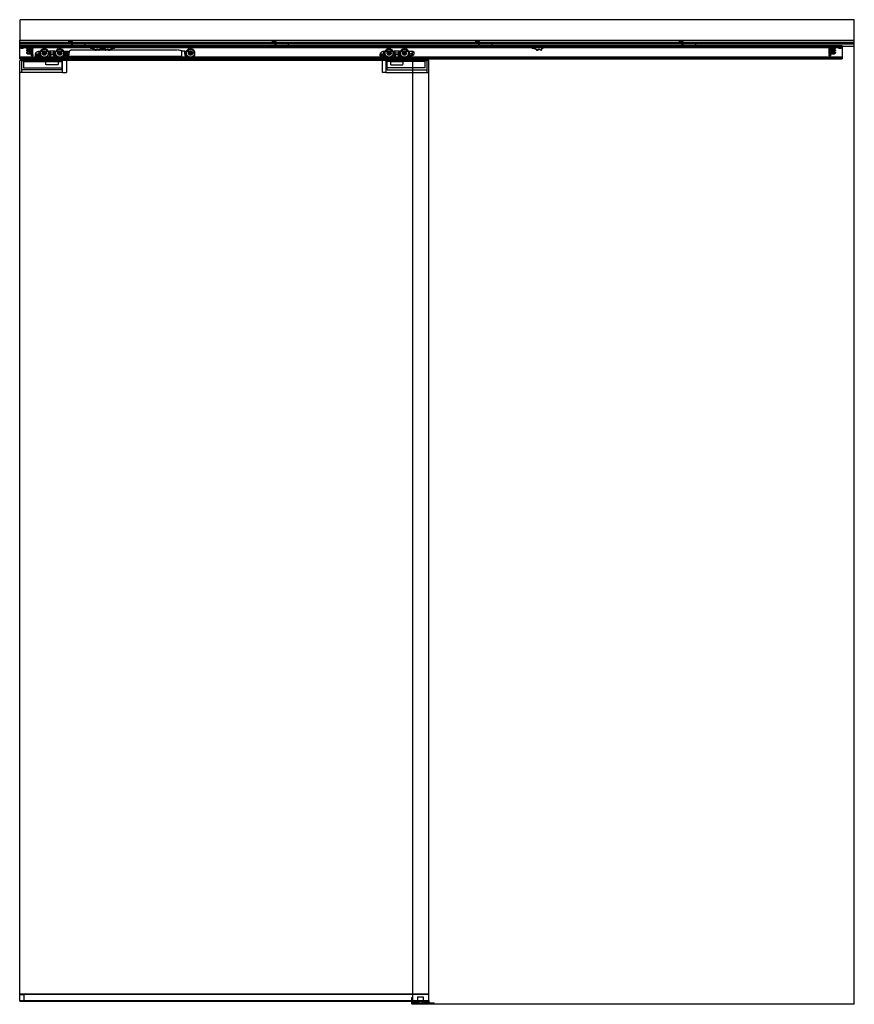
# Model space of a CAD drawing. Header units: millimetres. Extents: x 0 to 2050, y 0 to 2418.
import ezdxf

# ---------------------------------------------------------------- set-up
doc = ezdxf.new("R2010")
doc.units = ezdxf.units.MM
doc.header["$LTSCALE"] = 10
doc.linetypes.add('ALLCAD_Strich', pattern=[0.2, 0.15, -0.05])
doc.layers.add('BESCH_KONT_sich_schn_ansi_2d', color=40, linetype='Continuous')

msp = doc.modelspace()

# ---------------------------------------------------------------- linework, layer by layer
at = {"layer": 'BESCH_KONT_sich_schn_ansi_2d', "linetype": 'ALLCAD_Strich', "extrusion": (0, 1, -2.22045e-16)}
for p, q in [((2050, 2418), (0, 2418)), ((0, 2418), (0, 2368)), ((2050, 2368), (2050, 2418)), ((0, 2322), (0, 2368)), ((0, 2368), (2050, 2368)), ((2050, 2362), (0, 2362)), ((0, 2361.5), (0, 2361.5)), ((0, 2361.5), (0, 2361.5)), ((0, 2361.5), (0, 2361.5)), ((0, 2361.5), (0, 2361.5)), ((0, 2361.5), (0, 2361.5)), ((0, 2361.5), (0, 2361.5)), ((0, 2361.5), (0, 2361.5)), ((0, 2361.5), (0, 2361.5)), ((0, 2361.5), (0, 2361.5)), ((0, 2361.5), (0, 2361.5)), ((0, 2361.5), (0, 2361.5)), ((0, 2361.5), (0, 2361.5)), ((0, 2361.5), (0, 2361.5)), ((0, 2361.5), (0, 2361.5)), ((0, 2361.5), (0, 2361.5)), ((0, 2361.5), (0, 2361.5)), ((0, 2361.5), (0, 2361.5)), ((0, 2361.5), (0, 2361.5)), ((0, 2361.5), (0, 2361.5)), ((0, 2361.5), (0, 2361.5)), ((0, 2361.5), (0, 2361.5)), ((0, 2361.5), (0, 2361.5)), ((0, 2361.5), (0, 2361.5)), ((2050, 2361.5), (0, 2361.5)), ((0, 2359.5), (2050, 2359.5)), ((0, 2359), (2050, 2359)), ((0, 2355), (2020, 2355)), ((0, 2353), (2050, 2353)), ((0, 2352.5), (0, 2352.5)), ((0, 2352.5), (0, 2352.5)), ((0, 2352.5), (0, 2352.5)), ((0, 2352.5), (0, 2352.5)), ((0, 2352.5), (0, 2352.5)), ((0, 2352.5), (0, 2352.5)), ((0, 2352.5), (0, 2352.5)), ((0, 2352.5), (0, 2352.5)), ((0, 2352.5), (0, 2352.5)), ((0, 2352.5), (0, 2352.5)), ((0, 2352.5), (0, 2352.5)), ((0, 2352.5), (0, 2352.5)), ((0, 2352.5), (0, 2352.5)), ((0, 2352.5), (0, 2352.5)), ((0, 2352.5), (0, 2352.5)), ((0, 2352.5), (0, 2352.5)), ((0, 2352.5), (0, 2352.5)), ((0, 2352.5), (0, 2352.5)), ((0, 2352.5), (0, 2352.5)), ((0, 2352.5), (0, 2352.5)), ((0, 2352.5), (0, 2352.5)), ((0, 2352.5), (0, 2352.5)), ((0, 2352.5), (0, 2352.5)), ((0, 2352.5), (2020, 2352.5)), ((0, 2350.5), (2020, 2350.5)), ((0, 2350), (2020, 2350)), ((1, 2350.5), (1, 2352.5)), ((3.3, 2349), (2, 2348)), ((8, 2348), (2, 2348)), ((2, 2347.5), (2, 2348)), ((8, 2347.5), (2, 2347.5)), ((3.3, 2352.5), (3.3, 2350.5)), ((3.3, 2349), (3.3, 2352.5)), ((6.8, 2349), (3.3, 2349)), ((6.8, 2352.5), (6.8, 2350.5)), ((6.8, 2349), (6.8, 2352.5)), ((6.8, 2349), (8, 2348)), ((8, 2347.5), (8, 2348)), ((17.3, 2349), (16, 2348)), ((22, 2348), (16, 2348)), ((16, 2347.5), (16, 2348)), ((22, 2347.5), (16, 2347.5)), ((17.3, 2352.5), (17.3, 2350.5)), ((17.3, 2349), (17.3, 2352.5)), ((20.8, 2349), (17.3, 2349)), ((20.8, 2352.5), (20.8, 2350.5)), ((20.8, 2349), (20.8, 2352.5)), ((20.8, 2349), (22, 2348)), ((22, 2347.5), (22, 2348)), ((27.5, 2350.3), (30, 2350.3)), ((27.5, 2350.3), (27.5, 2345.4)), ((27.5, 2348.1), (30, 2348.1)), ((28.9, 2352.5), (28.9, 2350.5)), ((29, 2349.5), (29, 2346.5)), ((30, 2349.5), (29, 2349.5)), ((29, 2346.5), (29, 2343.5)), ((29.9, 2350.5), (29.9, 2352.5)), ((30, 2350.5), (30, 2350.5)), ((30, 2350.5), (30, 2350.5)), ((30, 2350.5), (30, 2350.5)), ((30, 2350.5), (30, 2350.5)), ((30, 2350.5), (30, 2350.5)), ((30, 2350.5), (30, 2350.5)), ((30, 2350.5), (30, 2350.5)), ((30, 2350.5), (30, 2350.5)), ((30, 2350.5), (30, 2350.5)), ((30, 2350.5), (30, 2348.5)), ((30, 2350.5), (30, 2350.5)), ((30, 2350.5), (30, 2350.5)), ((30, 2350.5), (30, 2350.5)), ((30, 2350.5), (30, 2350.5)), ((30, 2350.5), (30, 2350.5)), ((30, 2350.5), (30, 2350.5)), ((30, 2350.5), (30, 2350.5)), ((30, 2350.5), (30, 2350.5)), ((30, 2347.5), (30, 2348.5)), ((32, 2347.5), (30, 2347.5)), ((30, 2347.5), (30, 2343.4)), ((32, 2347), (30, 2343.4)), ((30, 2346.5), (32, 2346.5)), ((32, 2350.5), (32, 2347.5)), ((32, 2347.5), (32, 2347)), ((32, 2332.6), (32, 2347)), ((119.5, 2365), (119.5, 2362)), ((129.5, 2365), (119.5, 2365)), ((126.5, 2362), (126.5, 2355)), ((126.5, 2359), (126.5, 2362)), ((129.5, 2359), (129.5, 2365)), ((129.5, 2355), (129.5, 2359)), ((144.5, 2359), (144.5, 2362)), ((159.5, 2359), (159.5, 2355)), ((170, 2352), (170, 2350)), ((172, 2352), (170, 2352)), ((170.6, 2352), (170.6, 2350)), ((172, 2352), (172, 2350)), ((172, 2352), (234, 2352)), ((234, 2350), (172, 2350)), ((173.1, 2352), (173.1, 2350)), ((173.5, 2352), (173.5, 2350)), ((174, 2347), (173.5, 2350)), ((178, 2347), (174, 2347)), ((176, 2352), (176, 2347)), ((178, 2350), (178, 2347)), ((178, 2347), (180, 2347)), ((180, 2352), (180, 2347)), ((181, 2346.7), (182.2, 2346.1)), ((183.2, 2345.8), (184.4, 2345.8)), ((184.4, 2345.8), (183.8, 2343.2)), ((196.8, 2342.5), (196.8, 2346.5)), ((197.3, 2347), (208.7, 2347)), ((209.2, 2346.5), (209.2, 2342.5)), ((221.6, 2345.8), (222.8, 2345.8)), ((222.2, 2343.2), (221.6, 2345.8)), ((223.8, 2346.1), (225, 2346.7)), ((226, 2352), (226, 2347)), ((226, 2347), (228, 2347)), ((228, 2350), (228, 2347)), ((232, 2347), (228, 2347)), ((230, 2352), (230, 2347)), ((232.5, 2350), (232, 2347)), ((232.5, 2352), (232.5, 2350)), ((232.9, 2352), (232.9, 2350)), ((236, 2352), (234, 2352)), ((234, 2352), (234, 2350)), ((235.4, 2352), (235.4, 2350)), ((236, 2352), (236, 2350)), ((619.5, 2365), (619.5, 2362)), ((629.5, 2365), (619.5, 2365)), ((626.5, 2362), (626.5, 2355)), ((626.5, 2359), (626.5, 2362)), ((629.5, 2359), (629.5, 2365)), ((629.5, 2355), (629.5, 2359)), ((644.5, 2359), (644.5, 2362)), ((659.5, 2359), (659.5, 2355)), ((915, 2352), (915, 2350)), ((947.5, 2352), (915, 2352)), ((919.3, 2352), (919.3, 2350)), ((922.8, 2352), (922.8, 2350)), ((929.3, 2352), (929.3, 2350)), ((932.8, 2352), (932.8, 2350)), ((947.5, 2352), (947.5, 2350)), ((952.5, 2352), (947.5, 2352)), ((952.5, 2352), (952.5, 2350)), ((1077.5, 2352), (952.5, 2352)), ((1077.5, 2352), (1077.5, 2350)), ((1082.5, 2352), (1077.5, 2352)), ((1082.5, 2352), (1082.5, 2350)), ((1207.5, 2352), (1082.5, 2352)), ((1119.5, 2365), (1119.5, 2362)), ((1129.5, 2365), (1119.5, 2365)), ((1126.5, 2362), (1126.5, 2355)), ((1126.5, 2359), (1126.5, 2362)), ((1129.5, 2359), (1129.5, 2365)), ((1129.5, 2355), (1129.5, 2359)), ((1144.5, 2359), (1144.5, 2362)), ((1159.5, 2359), (1159.5, 2355)), ((1207.5, 2352), (1207.5, 2350)), ((1212.5, 2352), (1207.5, 2352)), ((1212.5, 2352), (1212.5, 2350)), ((1281, 2352), (1212.5, 2352)), ((1259, 2347), (1258.5, 2350)), ((1263, 2347), (1259, 2347)), ((1261, 2350), (1261, 2352)), ((1261, 2350), (1261, 2347)), ((1263, 2350), (1263, 2347)), ((1263, 2347), (1265, 2347)), ((1265, 2350), (1265, 2352)), ((1265, 2350), (1265, 2347)), ((1266, 2346.7), (1267.2, 2346.1)), ((1268.2, 2345.8), (1269.4, 2345.8)), ((1269.4, 2345.8), (1268.8, 2343.2)), ((1281, 2352), (1281, 2350)), ((1282, 2352), (1281, 2352)), ((1281.8, 2342.5), (1281.8, 2346.5)), ((1282, 2352), (1282, 2350)), ((1285, 2352), (1282, 2352)), ((1282.3, 2347), (1285, 2347)), ((1285, 2352), (1285, 2347)), ((1619.5, 2365), (1619.5, 2362)), ((1629.5, 2365), (1619.5, 2365)), ((1626.5, 2362), (1626.5, 2355)), ((1626.5, 2359), (1626.5, 2362)), ((1629.5, 2359), (1629.5, 2365)), ((1629.5, 2355), (1629.5, 2359)), ((1644.5, 2359), (1644.5, 2362)), ((1659.5, 2359), (1659.5, 2355)), ((1988, 2347.5), (1988, 2350.5)), ((1988, 2347.5), (1988, 2347)), ((1990, 2347.5), (1988, 2347.5)), ((1988, 2332.6), (1988, 2347)), ((1988, 2347), (1990, 2343.4)), ((1988, 2346.5), (1990, 2346.5)), ((1990, 2350.5), (1990, 2350.5)), ((1990, 2350.5), (1990, 2350.5)), ((1990, 2350.5), (1990, 2350.5)), ((1990, 2350.5), (1990, 2350.5)), ((1990, 2350.5), (1990, 2350.5)), ((1990, 2350.5), (1990, 2350.5)), ((1990, 2350.5), (1990, 2350.5)), ((1990, 2350.5), (1990, 2350.5)), ((1990, 2350.5), (1990, 2350.5)), ((1990, 2348.5), (1990, 2350.5)), ((1990, 2350.5), (1990, 2350.5)), ((1990, 2350.5), (1990, 2350.5)), ((1990, 2350.5), (1990, 2350.5)), ((1990, 2350.5), (1990, 2350.5)), ((1990, 2350.5), (1990, 2350.5)), ((1990, 2350.5), (1990, 2350.5)), ((1990, 2350.5), (1990, 2350.5)), ((1990, 2350.5), (1990, 2350.5)), ((1992.5, 2350.3), (1990, 2350.3)), ((1990, 2349.5), (1991, 2349.5)), ((1990, 2348.5), (1990, 2347.5)), ((1992.5, 2348.1), (1990, 2348.1)), ((1990, 2347.5), (1990, 2343.4)), ((1990.1, 2352.5), (1990.1, 2350.5)), ((1991, 2343.5), (1991, 2349.5)), ((1991.1, 2350.5), (1991.1, 2352.5)), ((1992.5, 2345.4), (1992.5, 2350.3)), ((1999.2, 2349), (1998, 2348)), ((2004, 2348), (1998, 2348)), ((1998, 2347.5), (1998, 2348)), ((2004, 2347.5), (1998, 2347.5)), ((1999.2, 2352.5), (1999.2, 2350.5)), ((1999.2, 2349), (1999.2, 2352.5)), ((2002.8, 2349), (1999.2, 2349)), ((2002.8, 2352.5), (2002.8, 2350.5)), ((2002.8, 2349), (2002.8, 2352.5)), ((2002.8, 2349), (2004, 2348)), ((2004, 2347.5), (2004, 2348)), ((2013.2, 2349), (2012, 2348)), ((2018, 2348), (2012, 2348)), ((2012, 2347.5), (2012, 2348)), ((2018, 2347.5), (2012, 2347.5)), ((2013.2, 2352.5), (2013.2, 2350.5)), ((2013.2, 2349), (2013.2, 2352.5)), ((2016.8, 2349), (2013.2, 2349)), ((2016.8, 2352.5), (2016.8, 2350.5)), ((2016.8, 2349), (2016.8, 2352.5)), ((2016.8, 2349), (2018, 2348)), ((2018, 2347.5), (2018, 2348)), ((2019, 2352.5), (2019, 2350.5)), ((2020, 2355), (2020, 2322)), ((2050, 0), (2050, 2368)), ((0, 2326.5), (2020, 2326.5)), ((2020, 2325.5), (0, 2325.5)), ((0, 2324), (2020, 2324)), ((0, 2322), (965, 2322)), ((16.4, 2343.4), (16, 2343)), ((16, 2343), (16, 2341.6)), ((16, 2341.6), (20.3, 2340.6)), ((20.3, 2339), (16, 2338)), ((16, 2338), (16, 2336.6)), ((16, 2336.6), (16.4, 2336.2)), ((18.6, 2345.4), (16.4, 2343.4)), ((30, 2343.4), (16.4, 2343.4)), ((16.4, 2336.2), (18.6, 2334.2)), ((16.4, 2336.2), (30, 2336.2)), ((27.5, 2345.4), (18.6, 2345.4)), ((18.6, 2334.2), (27.5, 2334.2)), ((21.3, 2340.7), (22.8, 2341.5)), ((22.8, 2338.1), (21.3, 2338.9)), ((23.3, 2341.6), (27, 2341.6)), ((27, 2338), (23.3, 2338)), ((24, 2343.4), (24, 2336.2)), ((24, 2336.2), (25.5, 2336.2)), ((25.5, 2342.1), (27.5, 2342.1)), ((25.5, 2336.2), (25.5, 2342.1)), ((27.5, 2345.4), (27.5, 2341.1)), ((27.5, 2344.6), (30, 2344.6)), ((27.5, 2341.1), (27.5, 2338.5)), ((27.5, 2338.5), (27.5, 2334.2)), ((27.5, 2335.1), (30, 2335.1)), ((27.5, 2334.2), (27.5, 2329.3)), ((27.5, 2331.6), (30, 2331.6)), ((30, 2329.3), (27.5, 2329.3)), ((30, 2343.5), (29, 2343.5)), ((29, 2336.5), (29, 2333.5)), ((30, 2336.5), (29, 2336.5)), ((29, 2333.5), (29, 2330.5)), ((30, 2330.5), (29, 2330.5)), ((30, 2343.4), (30, 2336.2)), ((30, 2336.2), (30, 2332.1)), ((30, 2336.2), (32, 2332.6)), ((32, 2332.5), (30, 2332.5)), ((30, 2332.1), (32, 2332.1)), ((30, 2329.3), (30, 2332.1)), ((30, 2331.8), (32, 2331.8)), ((32, 2329.4), (30, 2329.4)), ((30, 2329.1), (30, 2329.3)), ((30, 2329.1), (32, 2329.1)), ((32, 2332.6), (32, 2332.1)), ((32, 2332.1), (32, 2331.8)), ((32, 2331.8), (32, 2329.4)), ((32, 2329.4), (32, 2329.1)), ((46.3, 2333.6), (38.5, 2333.6)), ((38.5, 2329.2), (38.5, 2332.9)), ((41.4, 2328.5), (39.2, 2328.5)), ((39.8, 2332.3), (45, 2332.3)), ((39.8, 2329.8), (39.8, 2332.3)), ((41.4, 2329.8), (39.8, 2329.8)), ((41.4, 2328.5), (41.4, 2329.8)), ((42.8, 2339.7), (46.3, 2339.7)), ((45, 2329.8), (43.4, 2329.8)), ((43.4, 2329.8), (43.4, 2328.5)), ((46.3, 2328.5), (43.4, 2328.5)), ((45, 2332.3), (45, 2332.3)), ((45, 2332.3), (45, 2332.3)), ((45, 2332.3), (45, 2332.3)), ((45, 2332.3), (45, 2332.3)), ((45, 2332.3), (45, 2332.3)), ((45, 2332.3), (45, 2332.3)), ((45, 2332.3), (45, 2332.3)), ((45, 2332.3), (45, 2332.3)), ((45, 2332.3), (45, 2332.3)), ((45, 2332.3), (45, 2329.8)), ((45, 2332.3), (45, 2332.3)), ((45, 2332.3), (45, 2332.3)), ((45, 2332.3), (45, 2332.3)), ((45, 2332.3), (45, 2332.3)), ((45, 2332.3), (45, 2332.3)), ((45, 2332.3), (45, 2332.3)), ((45, 2332.3), (45, 2332.3)), ((45, 2332.3), (45, 2332.3)), ((46, 2340.5), (46.3, 2340.5)), ((46.3, 2340.5), (46.3, 2339.7)), ((46.3, 2340.5), (72.4, 2340.5)), ((46.3, 2339.7), (46.3, 2333.6)), ((46.3, 2333.6), (46.3, 2328.5)), ((48.2, 2328.5), (46.3, 2328.5)), ((51.6, 2327.9), (48.2, 2328.5)), ((54.6, 2326.2), (51.6, 2327.9)), ((57.3, 2324.3), (55.1, 2325.8)), ((74.3, 2322.5), (63, 2322.5)), ((71, 2340.5), (71, 2332.5)), ((71, 2332.5), (87, 2332.5)), ((85.6, 2340.5), (72.4, 2340.5)), ((72.5, 2332.5), (72.5, 2340.5)), ((72.5, 2340.5), (72.5, 2332.5)), ((72.5, 2332.5), (72.5, 2322.5)), ((74.3, 2340.5), (74.3, 2332.5)), ((74.3, 2322.5), (83.7, 2322.5)), ((83, 2335.5), (75, 2335.5)), ((75, 2322), (75, 2335.5)), ((75, 2332.5), (75, 2322.5)), ((75, 2332.5), (75, 2322.5)), ((75, 2318), (75, 2322)), ((83, 2322), (83, 2335.5)), ((83, 2332.5), (83, 2322.5)), ((83, 2332.5), (83, 2322.5)), ((83, 2318), (83, 2322)), ((83.7, 2332.5), (83.7, 2340.5)), ((94.8, 2322.5), (83.7, 2322.5)), ((85.5, 2332.5), (85.5, 2340.5)), ((85.5, 2340.5), (85.5, 2332.5)), ((85.5, 2332.5), (85.5, 2322.5)), ((85.6, 2340.5), (119, 2340.5)), ((87, 2340.5), (87, 2332.5)), ((106.5, 2328.4), (100.6, 2324.3)), ((107.5, 2340.5), (107.5, 2329)), ((109.5, 2340.5), (109.5, 2329.5)), ((116.5, 2329.5), (109.9, 2329.5)), ((111, 2337.7), (111, 2326.8)), ((115.6, 2337.7), (111, 2337.7)), ((111, 2328.7), (397, 2328.7)), ((111, 2326.8), (111, 2325.5)), ((111, 2326.8), (408, 2326.8)), ((111, 2325.5), (111, 2322)), ((111, 2325.5), (409.1, 2325.5)), ((111, 2322), (111, 2321.7)), ((419.5, 2321.7), (111, 2321.7)), ((116.6, 2338.3), (115.6, 2337.7)), ((120.5, 2339), (120.5, 2333.5)), ((125.9, 2343.7), (120.8, 2340.7)), ((125.9, 2343.7), (388.1, 2343.7)), ((183.8, 2343.2), (183.8, 2342.2)), ((188, 2342), (183.8, 2342)), ((188, 2344.4), (188, 2344.4)), ((188, 2344.4), (188, 2344.4)), ((188, 2344.4), (188, 2344.4)), ((188, 2344.4), (188, 2344.4)), ((188, 2344.4), (188, 2344.4)), ((188, 2344.4), (188, 2344.4)), ((188, 2344.4), (188, 2344.4)), ((188, 2344.4), (188, 2344.4)), ((188, 2344.4), (188, 2344.4)), ((188, 2342.2), (188, 2344.4)), ((188, 2344.4), (188, 2344.4)), ((188, 2344.4), (188, 2344.4)), ((188, 2344.4), (188, 2344.4)), ((188, 2344.4), (188, 2344.4)), ((188, 2344.4), (188, 2344.4)), ((188, 2344.4), (188, 2344.4)), ((188, 2344.4), (188, 2344.4)), ((188, 2344.4), (188, 2344.4)), ((188, 2344.4), (188, 2344.4)), ((189, 2345.4), (191.6, 2345.4)), ((192.3, 2345.1), (195.7, 2342)), ((196.6, 2342), (195.7, 2342)), ((210.3, 2342), (209.4, 2342)), ((210.3, 2342), (213.7, 2345.1)), ((214.4, 2345.4), (217, 2345.4)), ((218, 2344.4), (218, 2342.2)), ((222.2, 2342), (218, 2342)), ((222.2, 2342.2), (222.2, 2343.2)), ((402, 2340.3), (388.1, 2343.7)), ((397, 2341.5), (397, 2328.7)), ((405.5, 2340.3), (402, 2340.3)), ((405.5, 2334.5), (405.5, 2340.3)), ((405.5, 2340.3), (419.5, 2340.3)), ((412.3, 2323), (423.9, 2323)), ((423.9, 2323), (412.3, 2323)), ((893.3, 2333.6), (885.5, 2333.6)), ((885.5, 2329.2), (885.5, 2332.9)), ((888.4, 2328.5), (886.2, 2328.5)), ((886.8, 2329.8), (886.8, 2332.3)), ((886.8, 2332.3), (892, 2332.3)), ((888.4, 2329.8), (886.8, 2329.8)), ((888.4, 2328.5), (888.4, 2329.8)), ((889.8, 2339.7), (893.3, 2339.7)), ((892, 2329.8), (890.4, 2329.8)), ((890.4, 2329.8), (890.4, 2328.5)), ((893.3, 2328.5), (890.4, 2328.5)), ((892, 2332.3), (892, 2329.8)), ((892, 2329.8), (892, 2329.8)), ((892, 2329.8), (892, 2329.8)), ((892, 2329.8), (892, 2329.8)), ((892, 2329.8), (892, 2329.8)), ((892, 2329.8), (892, 2329.8)), ((892, 2329.8), (892, 2329.8)), ((892, 2329.8), (892, 2329.8)), ((892, 2329.8), (892, 2329.8)), ((892, 2329.8), (892, 2329.8)), ((892, 2329.8), (892, 2329.8)), ((892, 2329.8), (892, 2329.8)), ((892, 2329.8), (892, 2329.8)), ((892, 2329.8), (892, 2329.8)), ((892, 2329.8), (892, 2329.8)), ((892, 2329.8), (892, 2329.8)), ((892, 2329.8), (892, 2329.8)), ((892, 2329.8), (892, 2329.8)), ((892, 2329.8), (892, 2329.8)), ((892, 2329.8), (892, 2329.8)), ((892, 2329.8), (892, 2329.8)), ((892, 2329.8), (892, 2329.8)), ((892, 2329.8), (892, 2329.8)), ((892, 2329.8), (892, 2329.8)), ((892, 2329.8), (892, 2329.8)), ((892, 2329.8), (892, 2329.8)), ((892, 2329.8), (892, 2329.8)), ((892, 2329.8), (892, 2329.8)), ((892, 2329.8), (892, 2329.8)), ((892, 2329.8), (892, 2329.8)), ((893, 2340.5), (893.3, 2340.5)), ((893.3, 2340.5), (893.3, 2339.7)), ((893.3, 2340.5), (919.4, 2340.5)), ((893.3, 2339.7), (893.3, 2333.6)), ((893.3, 2333.6), (893.3, 2328.5)), ((895.2, 2328.5), (893.3, 2328.5)), ((898.6, 2327.9), (895.2, 2328.5)), ((901.6, 2326.2), (898.6, 2327.9)), ((904.3, 2324.3), (902.1, 2325.8)), ((921.3, 2322.5), (910, 2322.5)), ((918, 2340.5), (918, 2332.5)), ((918, 2332.5), (934, 2332.5)), ((932.6, 2340.5), (919.4, 2340.5)), ((919.5, 2332.5), (919.5, 2340.5)), ((919.5, 2340.5), (919.5, 2332.5)), ((919.5, 2332.5), (919.5, 2322.5)), ((921.3, 2340.5), (921.3, 2332.5)), ((921.3, 2322.5), (930.7, 2322.5)), ((930, 2335.5), (922, 2335.5)), ((922, 2322), (922, 2335.5)), ((922, 2332.5), (922, 2322.5)), ((922, 2332.5), (922, 2322.5)), ((922, 2318), (922, 2322)), ((930, 2322), (930, 2335.5)), ((930, 2332.5), (930, 2322.5)), ((930, 2332.5), (930, 2322.5)), ((930, 2318), (930, 2322)), ((930.7, 2332.5), (930.7, 2340.5)), ((941.8, 2322.5), (930.7, 2322.5)), ((932.5, 2332.5), (932.5, 2340.5)), ((932.5, 2340.5), (932.5, 2332.5)), ((932.5, 2332.5), (932.5, 2322.5)), ((932.6, 2340.5), (966, 2340.5)), ((934, 2340.5), (934, 2332.5)), ((953.5, 2328.4), (947.6, 2324.3)), ((954.5, 2340.5), (954.5, 2329)), ((956.5, 2340.5), (956.5, 2329.5)), ((963.5, 2329.5), (956.9, 2329.5)), ((965, 0), (965, 2322)), ((965, 2322), (2020, 2322)), ((967.5, 2339), (967.5, 2333.5)), ((1268.8, 2343.2), (1268.8, 2342.2)), ((1273, 2342), (1268.8, 2342)), ((1273, 2344.4), (1273, 2344.4)), ((1273, 2344.4), (1273, 2344.4)), ((1273, 2344.4), (1273, 2344.4)), ((1273, 2344.4), (1273, 2344.4)), ((1273, 2344.4), (1273, 2344.4)), ((1273, 2344.4), (1273, 2344.4)), ((1273, 2344.4), (1273, 2344.4)), ((1273, 2344.4), (1273, 2344.4)), ((1273, 2344.4), (1273, 2344.4)), ((1273, 2342.2), (1273, 2344.4)), ((1273, 2344.4), (1273, 2344.4)), ((1273, 2344.4), (1273, 2344.4)), ((1273, 2344.4), (1273, 2344.4)), ((1273, 2344.4), (1273, 2344.4)), ((1273, 2344.4), (1273, 2344.4)), ((1273, 2344.4), (1273, 2344.4)), ((1273, 2344.4), (1273, 2344.4)), ((1273, 2344.4), (1273, 2344.4)), ((1273, 2344.4), (1273, 2344.4)), ((1274, 2345.4), (1276.6, 2345.4)), ((1277.3, 2345.1), (1280.7, 2342)), ((1281.6, 2342), (1280.7, 2342)), ((1990, 2336.2), (1988, 2332.6)), ((1988, 2332.6), (1988, 2332.1)), ((1988, 2332.5), (1990, 2332.5)), ((1988, 2332.1), (1990, 2332.1)), ((1988, 2332.1), (1988, 2331.8)), ((1988, 2331.8), (1990, 2331.8)), ((1988, 2329.4), (1988, 2331.8)), ((1990, 2329.4), (1988, 2329.4)), ((1988, 2329.1), (1988, 2329.4)), ((1988, 2329.1), (1990, 2329.1)), ((1992.5, 2344.6), (1990, 2344.6)), ((1990, 2343.5), (1991, 2343.5)), ((1990, 2343.4), (1990, 2336.2)), ((1990, 2343.4), (2003.6, 2343.4)), ((1990, 2336.5), (1991, 2336.5)), ((2003.6, 2336.2), (1990, 2336.2)), ((1990, 2336.2), (1990, 2332.1)), ((1992.5, 2335.1), (1990, 2335.1)), ((1990, 2332.1), (1990, 2329.3)), ((1992.5, 2331.6), (1990, 2331.6)), ((1990, 2330.5), (1991, 2330.5)), ((1990, 2329.3), (1992.5, 2329.3)), ((1990, 2329.3), (1990, 2329.1)), ((1991, 2330.5), (1991, 2336.5)), ((2001.4, 2345.4), (1992.5, 2345.4)), ((1992.5, 2345.4), (1992.5, 2341.1)), ((1992.5, 2342.1), (1994.5, 2342.1)), ((1992.5, 2338.5), (1992.5, 2341.1)), ((1992.5, 2338.5), (1992.5, 2334.2)), ((1992.5, 2334.2), (2001.4, 2334.2)), ((1992.5, 2329.3), (1992.5, 2334.2)), ((1993, 2341.6), (1996.7, 2341.6)), ((1996.7, 2338), (1993, 2338)), ((1994.5, 2342.1), (1994.5, 2336.2)), ((1994.5, 2336.2), (1996, 2336.2)), ((1996, 2343.4), (1996, 2336.2)), ((1997.2, 2341.5), (1998.7, 2340.7)), ((1998.7, 2338.9), (1997.2, 2338.1)), ((1999.7, 2340.6), (2004, 2341.6)), ((2004, 2338), (1999.7, 2339)), ((2003.6, 2343.4), (2001.4, 2345.4)), ((2001.4, 2334.2), (2003.6, 2336.2)), ((2004, 2343), (2003.6, 2343.4)), ((2003.6, 2336.2), (2004, 2336.6)), ((2004, 2343), (2004, 2341.6)), ((2004, 2338), (2004, 2336.6)), ((965, 2318), (0, 2318)), ((0, 9), (0, 2318)), ((4, 2318), (4, 2288)), ((103, 2317.5), (4, 2317.5)), ((9, 2315.5), (9, 2317.5)), ((9, 2315.5), (9, 2299.5)), ((9, 2315.5), (103, 2315.5)), ((9, 2299.5), (103, 2299.5)), ((94, 2315.5), (64, 2315.5)), ((64, 2307.5), (64, 2315.5)), ((94, 2307.5), (64, 2307.5)), ((75, 2315.5), (75, 2318)), ((83, 2315.5), (83, 2318)), ((94, 2315.5), (94, 2307.5)), ((103, 2317.5), (103, 2294.5)), ((105, 2288), (105, 2318)), ((115, 2288), (115, 2318)), ((890, 2318), (890, 2288)), ((900, 2288), (900, 2318)), ((902, 2317.5), (1001, 2317.5)), ((902, 2294.5), (902, 2317.5)), ((996, 2315.5), (902, 2315.5)), ((996, 2299.5), (902, 2299.5)), ((911, 2307.5), (911, 2315.5)), ((911, 2315.5), (941, 2315.5)), ((911, 2307.5), (941, 2307.5)), ((922, 2315.5), (922, 2318)), ((930, 2315.5), (930, 2318)), ((941, 2315.5), (941, 2307.5)), ((1005, 2318), (965, 2318)), ((996, 2315.5), (996, 2317.5)), ((996, 2299.5), (996, 2315.5)), ((1001, 2288), (1001, 2318)), ((1005, 9), (1005, 2318)), ((105, 2288), (0, 2288)), ((4, 2288), (0, 2288)), ((103, 2294.5), (4, 2294.5)), ((4, 2288), (4, 2288)), ((4, 2288), (4, 2288)), ((4, 2288), (4, 2288)), ((4, 2288), (4, 2288)), ((4, 2288), (4, 2288)), ((4, 2288), (4, 2288)), ((4, 2288), (4, 2288)), ((4, 2288), (4, 2288)), ((4, 2288), (4, 2288)), ((4, 2288), (4, 2288)), ((4, 2288), (4, 2288)), ((4, 2288), (4, 2288)), ((4, 2288), (4, 2288)), ((4, 2288), (4, 2288)), ((4, 2288), (4, 2288)), ((4, 2288), (4, 2288)), ((4, 2288), (4, 2288)), ((4, 2288), (4, 2288)), ((105, 2288), (115, 2288)), ((900, 2288), (890, 2288)), ((900, 2288), (1005, 2288)), ((902, 2294.5), (1001, 2294.5)), ((1001, 2288), (1001, 2288)), ((1001, 2288), (1001, 2288)), ((1001, 2288), (1001, 2288)), ((1001, 2288), (1001, 2288)), ((1001, 2288), (1001, 2288)), ((1001, 2288), (1001, 2288)), ((1001, 2288), (1001, 2288)), ((1001, 2288), (1001, 2288)), ((1001, 2288), (1001, 2288)), ((1001, 2288), (1001, 2288)), ((1001, 2288), (1001, 2288)), ((1001, 2288), (1001, 2288)), ((1001, 2288), (1001, 2288)), ((1001, 2288), (1001, 2288)), ((1001, 2288), (1001, 2288)), ((1001, 2288), (1001, 2288)), ((1001, 2288), (1001, 2288)), ((1001, 2288), (1001, 2288)), ((1001, 2288), (1005, 2288)), ((0, 26), (-0.5, 26)), ((-0.5, 8), (-0.5, 26)), ((0, 26), (1005, 26)), ((0, 26), (1005, 26)), ((0, 25), (1005, 25)), ((10, 25), (0, 25)), ((10, 25), (10, 8)), ((0, 8), (-0.5, 8)), ((10, 23.5), (0, 23.5)), ((0, 8), (0, 9)), ((0, 9), (963, 9)), ((0, 9), (0, 8)), ((0, 9), (0, 9)), ((0, 9), (0, 9)), ((0, 9), (0, 9)), ((0, 9), (0, 9)), ((0, 9), (0, 9)), ((0, 9), (0, 9)), ((0, 9), (0, 9)), ((0, 9), (0, 9)), ((0, 9), (0, 9)), ((0, 9), (0, 9)), ((0, 9), (0, 9)), ((0, 9), (0, 9)), ((0, 9), (0, 9)), ((0, 9), (0, 9)), ((0, 9), (0, 9)), ((0, 9), (0, 9)), ((0, 9), (0, 9)), ((0, 9), (0, 9)), ((0, 9), (0, 9)), ((0, 9), (0, 9)), ((0, 9), (0, 9)), ((0, 9), (0, 9)), ((0, 9), (0, 9)), ((0, 8), (963, 8)), ((10, 9), (10, 9)), ((10, 9), (10, 9)), ((10, 9), (10, 9)), ((10, 9), (10, 9)), ((10, 9), (10, 9)), ((10, 9), (10, 9)), ((10, 9), (10, 9)), ((10, 9), (10, 9)), ((10, 9), (10, 9)), ((10, 9), (10, 9)), ((10, 9), (10, 9)), ((10, 9), (10, 9)), ((10, 9), (10, 9)), ((10, 9), (10, 9)), ((10, 9), (10, 9)), ((10, 9), (10, 9)), ((10, 9), (10, 9)), ((10, 9), (10, 9)), ((10, 9), (10, 9)), ((10, 9), (10, 9)), ((10, 9), (10, 9)), ((10, 9), (10, 9)), ((10, 9), (10, 9)), ((10, 9), (10, 9)), ((10, 9), (10, 9)), ((10, 9), (10, 9)), ((10, 9), (10, 9)), ((10, 9), (10, 9)), ((10, 9), (10, 9)), ((10, 9), (10, 9)), ((10, 9), (10, 9)), ((963, 17), (965, 17)), ((963, 0), (963, 17)), ((965, 11), (963, 11)), ((963, 9), (1005, 9)), ((963, 8), (1005, 8)), ((965, 6), (963, 6)), ((963, 2), (979, 2)), ((965, 0), (963, 0)), ((965, 6), (965, 6)), ((965, 6), (965, 6)), ((965, 6), (965, 6)), ((965, 6), (965, 6)), ((965, 6), (965, 6)), ((965, 6), (965, 6)), ((965, 6), (965, 6)), ((965, 6), (965, 6)), ((965, 6), (965, 6)), ((965, 6), (965, 6)), ((965, 6), (965, 6)), ((965, 6), (965, 6)), ((965, 6), (965, 6)), ((965, 6), (965, 6)), ((965, 6), (965, 6)), ((965, 6), (965, 6)), ((965, 6), (965, 6)), ((965, 6), (965, 6)), ((965, 6), (965, 6)), ((965, 6), (965, 6)), ((965, 6), (965, 6)), ((965, 6), (965, 6)), ((965, 6), (965, 6)), ((965, 6), (965, 6)), ((965, 6), (965, 6)), ((965, 6), (965, 6)), ((965, 6), (965, 6)), ((965, 6), (965, 6)), ((965, 6), (965, 6)), ((965, 6), (965, 6)), ((965, 6), (965, 6)), ((965, 6), (979, 6)), ((2050, 0), (965, 0)), ((966, 4), (1018, 4)), ((966, 2), (966, 4)), ((969, 2), (969, 4)), ((974, 2), (974, 4)), ((977, 18), (984, 18)), ((977, 18), (977, 9)), ((979, 0), (979, 6)), ((979, 2), (1019, 2)), ((980, 9), (980, 4)), ((984, 18), (991, 18)), ((988, 9), (988, 4)), ((991, 18), (991, 9)), ((1006.5, 5.5), (993.5, 5.5)), ((993.5, 4), (993.5, 5.5)), ((1005, 9), (1005, 8)), ((1006.5, 4), (1006.5, 5.5)), ((1010, 2), (1010, 4)), ((1015, 2), (1015, 4)), ((1018, 2), (1018, 4)), ((1019, 0), (1019, 2))]:
    msp.add_line(p, q, dxfattribs=at)
at = {"layer": 'BESCH_KONT_sich_schn_ansi_2d', "linetype": 'ALLCAD_Strich', "extrusion": (0, -2.22045e-16, -1)}
for centre, radius in [((-60, 2335.5), 11.2), ((-98, 2335.5), 11.2), ((-419, 2335.5), 11.2), ((-907, 2335.5), 11.2), ((-945, 2335.5), 11.2), ((-60, 2335.5), 4), ((-60, 2335.5), 2), ((-98, 2335.5), 2), ((-115, 2334), 2), ((-419, 2335.5), 2), ((-907, 2335.5), 4), ((-907, 2335.5), 2), ((-945, 2335.5), 2)]:
    msp.add_circle(centre, radius, dxfattribs=at)
at = {"layer": 'BESCH_KONT_sich_schn_ansi_2d', "linetype": 'ALLCAD_Strich'}
for centre, radius in [((60, 2335.5), 9.64), ((60, 2335.5), 5), ((60, 2335.5), 2.5), ((98, 2335.5), 9.64), ((98, 2335.5), 5), ((98, 2335.5), 4), ((98, 2335.5), 2.5), ((115, 2334), 2), ((115, 2334), 2), ((119, 2339), 1.5), ((419, 2335.5), 9.64), ((419, 2335.5), 5), ((419, 2335.5), 4), ((419, 2335.5), 2.5), ((907, 2335.5), 9.64), ((907, 2335.5), 5), ((907, 2335.5), 2.5), ((945, 2335.5), 9.64), ((945, 2335.5), 5), ((945, 2335.5), 4), ((945, 2335.5), 2.5), ((962, 2334), 2), ((966, 2339), 1.5)]:
    msp.add_circle(centre, radius, dxfattribs=at)
at = {"layer": 'BESCH_KONT_sich_schn_ansi_2d', "linetype": 'ALLCAD_Strich', "extrusion": (0, -2.22045e-16, -1)}
for centre, radius, start, end in [((0, 2361.5), 0.00093, 90, 180), ((0, 2361.5), 0.00093, 180, 270), ((0, 2361.5), 0.00116, 90, 180), ((0, 2361.5), 0.00116, 180, 270), ((0, 2361.5), 0.00271, 0, 90), ((0, 2361.5), 0.00271, 270, 360), ((0, 2361.5), 0.00116, 90, 180), ((0, 2361.5), 0.00116, 180, 270), ((0, 2361.5), 0.00271, 0, 90), ((0, 2361.5), 0.00271, 270, 360), ((0, 2352.5), 0.00093, 270, 0), ((0, 2352.5), 0.00093, 0, 90), ((0, 2352.5), 0.00116, 0, 90), ((0, 2352.5), 0.00116, 270, 360), ((0, 2352.5), 0.00116, 90, 180), ((0, 2352.5), 0.00116, 180, 270), ((0, 2352.5), 0.00116, 0, 90), ((0, 2352.5), 0.00116, 270, 360), ((0, 2352.5), 0.00116, 90, 180), ((0, 2352.5), 0.00116, 180, 270), ((-30, 2350.5), 2, 90, 180), ((-180, 2345), 2, 90, 120), ((-197.3, 2346.5), 0.5, 0, 90), ((-208.7, 2346.5), 0.5, 90, 180), ((-226, 2345), 2, 60, 90), ((-1265, 2345), 2, 90, 120), ((-1282.3, 2346.5), 0.5, 0, 90), ((-1990, 2350.5), 2, 360, 90), ((-23.3, 2340.6), 1, 62.7338, 90), ((-23.3, 2339), 1, 270, 297.2662), ((-27, 2341.1), 0.5, 90, 180), ((-27, 2338.5), 0.5, 180, 270), ((-46.1, 2332.9), 7.63, 0.0312, 5.4915), ((-39.2, 2329.2), 0.75, 270, 360), ((-46.1, 2332.9), 7.63, 88.739, 91.261), ((-60, 2332.8), 8.5, 305, 309.5389), ((-63, 2332.5), 10, 270, 305), ((-94.8, 2332.5), 10, 235, 270), ((-116.5, 2333.5), 4, 180, 270), ((-119, 2339), 2.5, 135.9783, 344.0144), ((-189, 2344.4), 1, 0.0001, 90), ((-191.6, 2344.4), 1, 90, 132.6467), ((-214.4, 2344.4), 1, 47.3533, 90), ((-217, 2344.4), 1, 90, 179.9999), ((-418.8, 2334.5), 13.2, 324.3334, 0), ((-418.8, 2334.5), 13.2, 316.9529, 324.3334), ((-418.8, 2334.5), 13.2, 299.1028, 316.9529), ((-419.3, 2331), 9.3, 91.2455, 239.8345), ((-419.3, 2331), 9.3, 255.3556, 268.7545), ((-419.3, 2331), 9.3, 239.8345, 255.3556), ((-893.1, 2332.9), 7.63, 0.0312, 5.4915), ((-886.2, 2329.2), 0.75, 270, 360), ((-892, 2329.8), 0.00271, 270, 0), ((-892, 2329.8), 0.00271, 0, 90), ((-892, 2329.8), 0.00116, 90, 180), ((-892, 2329.8), 0.00116, 180, 270), ((-892, 2329.8), 0.00271, 270, 0), ((-892, 2329.8), 0.00271, 0, 90), ((-892, 2329.8), 0.00116, 90, 180), ((-892, 2329.8), 0.00116, 180, 270), ((-892, 2329.8), 0.00217, 0, 90), ((-892, 2329.8), 0.00217, 270, 0), ((-893.1, 2332.9), 7.63, 88.739, 91.261), ((-907, 2332.8), 8.5, 305, 309.5389), ((-910, 2332.5), 10, 270, 305), ((-941.8, 2332.5), 10, 235, 270), ((-963.5, 2333.5), 4, 180, 270), ((-1274, 2344.4), 1, 0.0001, 90), ((-1276.6, 2344.4), 1, 90, 132.6467), ((-1993, 2341.1), 0.5, 0, 90), ((-1993, 2338.5), 0.5, 270, 360), ((-1996.7, 2340.6), 1, 90, 117.2662), ((-1996.7, 2339), 1, 242.7338, 270), ((0, 9), 0.00093, 270, 0), ((0, 9), 0.00093, 0, 90), ((0, 9), 0.00116, 0, 90), ((0, 9), 0.00116, 270, 0), ((0, 9), 0.00116, 90, 180), ((0, 9), 0.00116, 180, 270), ((0, 9), 0.00116, 0, 90), ((0, 9), 0.00116, 270, 0), ((0, 9), 0.00116, 90, 180), ((0, 9), 0.00116, 180, 270)]:
    msp.add_arc(centre, radius, start, end, dxfattribs=at)
at = {"layer": 'BESCH_KONT_sich_schn_ansi_2d', "linetype": 'ALLCAD_Strich'}
for centre, radius, start, end in [((0, 2361.5), 0.00217, 270, 0), ((0, 2361.5), 0.00217, 360, 90), ((0, 2361.5), 0.00271, 270, 360), ((0, 2361.5), 0.00271, 0, 90), ((0, 2361.5), 0.00116, 180, 270), ((0, 2361.5), 0.00116, 90, 180), ((0, 2361.5), 0.00271, 270, 360), ((0, 2361.5), 0.00271, 0, 90), ((0, 2361.5), 0.00116, 180, 270), ((0, 2361.5), 0.00116, 90, 180), ((0, 2352.5), 0.00217, 90, 180), ((0, 2352.5), 0.00217, 180, 270), ((0, 2352.5), 0.00271, 0, 90), ((0, 2352.5), 0.00271, 180, 270), ((0, 2352.5), 0.00271, 270, 0), ((0, 2352.5), 0.00271, 0, 90), ((0, 2352.5), 0.00271, 90, 180), ((0, 2352.5), 0.00271, 180, 270), ((0, 2352.5), 0.00271, 270, 0), ((0, 2352.5), 0.00271, 90, 180), ((183.2, 2347.8), 2, 240, 270), ((222.8, 2347.8), 2, 270, 300), ((1268.2, 2347.8), 2, 240, 270), ((20.6, 2342), 1.5, 257.2662, 297.2662), ((20.6, 2337.5), 1.5, 62.7338, 102.7338), ((109.9, 2323.5), 6, 90, 125), ((184.3, 2342.2), 0.5, 180, 203.5782), ((187.5, 2342.2), 0.5, 336.4218, 359.9999), ((196, 2342.5), 0.801, 321.3195, 360), ((210, 2342.5), 0.801, 180, 218.6805), ((218.5, 2342.2), 0.5, 180.0001, 203.5782), ((221.7, 2342.2), 0.5, 336.4218, 0), ((892, 2329.8), 0.00116, 90, 180), ((892, 2329.8), 0.00116, 180, 270), ((892, 2329.8), 0.00271, 270, 360), ((892, 2329.8), 0.00271, 0, 90), ((892, 2329.8), 0.00116, 90, 180), ((892, 2329.8), 0.00116, 180, 270), ((892, 2329.8), 0.00271, 270, 360), ((892, 2329.8), 0.00271, 0, 90), ((892, 2329.8), 0.00093, 180, 270), ((892, 2329.8), 0.00093, 90, 180), ((956.9, 2323.5), 6, 90, 125), ((1269.3, 2342.2), 0.5, 180, 203.5782), ((1272.5, 2342.2), 0.5, 336.4218, 359.9999), ((1281, 2342.5), 0.801, 321.3195, 360), ((1999.4, 2342), 1.5, 242.7338, 282.7338), ((1999.4, 2337.5), 1.5, 77.2662, 117.2662), ((0, 9), 0.00217, 90, 180), ((0, 9), 0.00217, 180, 270), ((0, 9), 0.00271, 270, 360), ((0, 9), 0.00271, 0, 90), ((0, 9), 0.00271, 90, 180), ((0, 9), 0.00271, 180, 270), ((0, 9), 0.00271, 270, 360), ((0, 9), 0.00271, 0, 90), ((0, 9), 0.00271, 90, 180), ((0, 9), 0.00271, 180, 270)]:
    msp.add_arc(centre, radius, start, end, dxfattribs=at)
for points, knots in [([(38.5, 2333.6), (38.5, 2333.6), (38.5, 2333.7), (38.6, 2333.8), (38.6, 2334), (38.6, 2334.3), (38.7, 2334.6), (38.8, 2335.1), (38.9, 2335.4), (39.1, 2335.8), (39.2, 2336), (39.3, 2336.4), (39.4, 2336.6), (39.7, 2336.9), (39.8, 2337.1), (40, 2337.5), (40.2, 2337.7), (40.7, 2338.2), (41.1, 2338.6), (41.9, 2339.2), (42.4, 2339.5), (42.8, 2339.7)], [15.435182, 15.435182, 15.435182, 15.435182, 16.554933, 16.554933, 17.82418, 17.82418, 19.093427, 19.093427, 20.362674, 20.362674, 21.03193, 21.03193, 21.701186, 21.701186, 22.370442, 22.370442, 23.039698, 23.039698, 24.647552, 24.647552, 26.164556, 26.164556, 26.164556, 26.164556]), ([(42.8, 2339.7), (43.1, 2339.9), (43.5, 2340), (44.2, 2340.2), (44.5, 2340.3), (45, 2340.4), (45.1, 2340.4), (45.4, 2340.5), (45.6, 2340.5), (45.8, 2340.5), (45.8, 2340.5), (45.9, 2340.5), (45.9, 2340.5), (45.9, 2340.5), (45.9, 2340.5), (46, 2340.5), (46, 2340.5), (46, 2340.5), (46, 2340.5), (46, 2340.5)], [1.722708, 1.722708, 1.722708, 1.722708, 2.727227, 2.727227, 3.731745, 3.731745, 4.178178, 4.178178, 4.62461, 4.62461, 4.729547, 4.729547, 4.834483, 4.834483, 4.870202, 4.870202, 4.877795, 4.877795, 4.885387, 4.885387, 4.885387, 4.885387]), ([(885.5, 2333.6), (885.5, 2333.6), (885.5, 2333.7), (885.6, 2333.8), (885.6, 2334), (885.6, 2334.3), (885.7, 2334.6), (885.8, 2335.1), (885.9, 2335.4), (886.1, 2335.8), (886.2, 2336), (886.3, 2336.4), (886.4, 2336.6), (886.7, 2336.9), (886.8, 2337.1), (887, 2337.5), (887.2, 2337.7), (887.7, 2338.2), (888.1, 2338.6), (888.9, 2339.2), (889.4, 2339.5), (889.8, 2339.7)], [15.435182, 15.435182, 15.435182, 15.435182, 16.554933, 16.554933, 17.82418, 17.82418, 19.093427, 19.093427, 20.362674, 20.362674, 21.03193, 21.03193, 21.701186, 21.701186, 22.370442, 22.370442, 23.039698, 23.039698, 24.647552, 24.647552, 26.164556, 26.164556, 26.164556, 26.164556]), ([(889.8, 2339.7), (890.1, 2339.9), (890.5, 2340), (891.2, 2340.2), (891.5, 2340.3), (892, 2340.4), (892.1, 2340.4), (892.4, 2340.5), (892.6, 2340.5), (892.8, 2340.5), (892.8, 2340.5), (892.9, 2340.5), (892.9, 2340.5), (892.9, 2340.5), (892.9, 2340.5), (893, 2340.5), (893, 2340.5), (893, 2340.5), (893, 2340.5), (893, 2340.5)], [1.722708, 1.722708, 1.722708, 1.722708, 2.727227, 2.727227, 3.731745, 3.731745, 4.178178, 4.178178, 4.62461, 4.62461, 4.729547, 4.729547, 4.834483, 4.834483, 4.870202, 4.870202, 4.877795, 4.877795, 4.885387, 4.885387, 4.885387, 4.885387])]:
    msp.add_open_spline(points, degree=3, knots=knots, dxfattribs=at)

doc.saveas('drawing.dxf')
